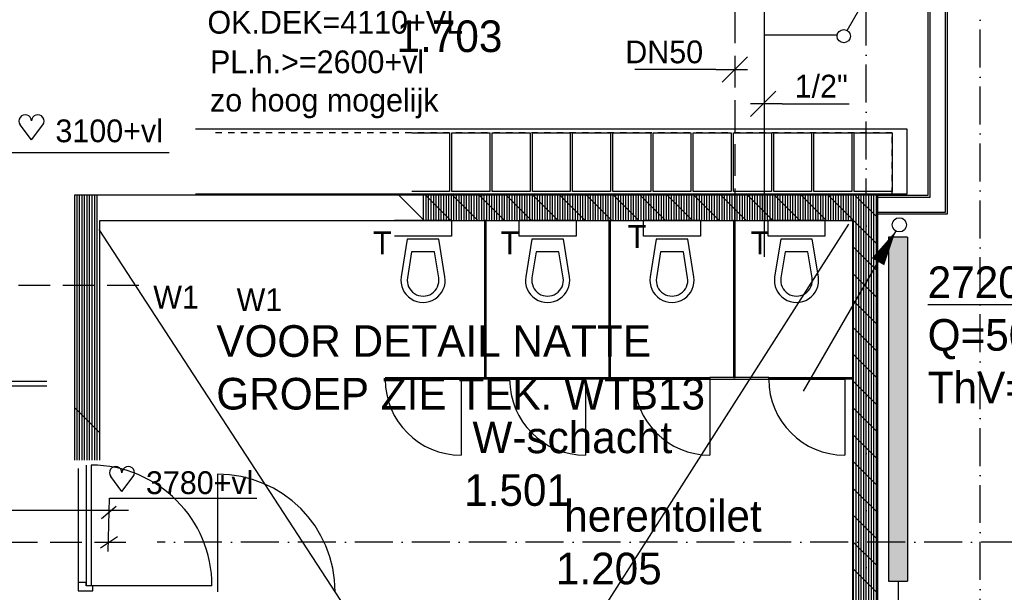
# Model space of a CAD drawing. Extents: x -41378 to 114803, y -24080 to 82188.
# Tile 56 of 137: x 9098 to 16882, y 53231 to 57759. Entities that reach past the tile are written whole.
import ezdxf
from ezdxf.enums import TextEntityAlignment as Align

# ---------------------------------------------------------------- set-up
doc = ezdxf.new("R2010")
doc.units = 0
doc.header["$LTSCALE"] = 50
for name, pattern in [('2322102', [45, 5, -2, 5, -2, 5, -2, 5, -2, 5, -2, 5, -5]), ('2322107', [2000, 1000, 1000]), ('2322108', [7, 5, -2]), ('DASHDOT', [9, 6, -1.5, 0, -1.5]), ('HIDDEN', [2, 1, -1])]:
    doc.linetypes.add(name, pattern=pattern)
doc.layers.get('0').update_dxf_attribs({"linetype": 'CONTINUOUS'})
for name, color, linetype in [('AL$1----_ALGEMEEN', 7, 'CONTINUOUS'), ('AL$7----_STRAMIEN', 1, 'DASHDOT'), ('AL22----_BINNENWAND', 7, 'CONTINUOUS'), ('AL22----_CAMPINGWANDJE', 1, 'CONTINUOUS'), ('AL28----_KONSTRUKTIE', 3, 'CONTINUOUS'), ('AL31----_BUITENKOZ', 7, 'CONTINUOUS'), ('AL32----_BINNENKOZ', 7, 'CONTINUOUS'), ('AL32----_DRAAIR', 7, 'CONTINUOUS'), ('AL32----_DRAAIRICHTING', 1, 'CONTINUOUS'), ('AL74----_INRSANITAIR', 7, 'CONTINUOUS'), ('ALXA1---_RASTER50', 12, 'CONTINUOUS'), ('ALXAB---_PREFABBETON', 1, 'CONTINUOUS'), ('BOUW', 8, 'CONTINUOUS'), ('WI561---', 1, 'CONTINUOUS'), ('WL561---', 4, 'CONTINUOUS'), ('WL561---_AANVOER', 4, 'CONTINUOUS'), ('WL561---_RETOUR', 4, 'CONTINUOUS'), ('WL5627--', 4, 'CONTINUOUS'), ('WL570---_HARTLIJN', 7, 'CONTINUOUS'), ('WM541---', 1, 'CONTINUOUS'), ('WM561---', 1, 'CONTINUOUS'), ('WM570---', 1, 'CONTINUOUS')]:
    doc.layers.add(name, color=color, linetype=linetype)
doc.layers.get('0').freeze()
doc.styles.add('BURO-018', font='BUROFONT.shx', dxfattribs={"height": 90})
doc.styles.add('BURO-025', font='BUROFONT.shx', dxfattribs={"height": 250})

# ---------------------------------------------------------------- blocks, each defined once
blk = doc.blocks.new('LDV1107')
at = {"color": 0, "linetype": 'CONTINUOUS'}
blk.add_line((0.25, 0.433), (6.75, 11.691), dxfattribs=at)
blk.add_lwpolyline([(6.75, 11.691, 0, 1, 0), (5.5, 9.526, 1, 1, 0)], format="xyseb", dxfattribs=at)
blk.add_circle((0, 0), 0.5, dxfattribs=at)
blk = doc.blocks.new('LDV4107')
at = {"color": 0, "linetype": 'CONTINUOUS'}
blk.add_line((-0.25, -0.433), (-6.75, -11.691), dxfattribs=at)
blk.add_lwpolyline([(-0.25, -0.433, 0, 1, 0), (-1.5, -2.598, 1, 1, 0)], format="xyseb", dxfattribs=at)
blk.add_circle((0, 0), 0.5, dxfattribs=at)
blk = doc.blocks.new('CVRINFO2')
at = {"color": 0, "linetype": 'CONTINUOUS', "style": 'BURO-025'}
for tag, p in [('CV_TEXT125', (0, 0)), ('CV_TEXT225', (0, -4.167)), ('CV_TEXT325', (0, -8.333)), ('CV_TEXT425', (0, -12.5))]:
    blk.add_attdef(tag, p, '', height=2.5, dxfattribs=at)
blk = doc.blocks.new('*U292', base_point=(14750.9, 57090.2))
at = {"color": 0, "linetype": 'CONTINUOUS'}
for p, q in [((14850.9, 57190.2), (14650.9, 56990.2)), ((14600.9, 57090.2), (13961, 57090.2)), ((14600.9, 57090.2), (14850.9, 57090.2))]:
    blk.add_line(p, q, dxfattribs=at)
at = {"color": 0, "linetype": 'CONTINUOUS', "style": 'BURO-018'}
blk.add_text('DN50', height=180, dxfattribs=at).set_placement((14500.9, 57140.2), align=Align.RIGHT)
blk = doc.blocks.new('*U293', base_point=(14985.6, 56995.2))
at = {"color": 0, "linetype": 'CONTINUOUS'}
for p, q in [((15085.6, 57095.2), (14885.6, 56895.2)), ((15135.6, 56995.2), (14885.6, 56995.2)), ((15135.6, 56995.2), (15665.6, 56995.2))]:
    blk.add_line(p, q, dxfattribs=at)
at = {"color": 0, "linetype": 'CONTINUOUS', "style": 'BURO-018'}
blk.add_text('1/2"', height=180, dxfattribs=at).set_placement((15235.6, 57045.2))
blk = doc.blocks.new('HART')
at = {"color": 1}
for q in [(-39.7, 52.4), (39.7, 52.4)]:
    blk.add_line((0, 0), q, dxfattribs=at)
for centre, start, end in [((-22.1, 65.7), 0, 217.1867), ((22.1, 65.7), 322.8133, 180)]:
    blk.add_arc(centre, 22.1, start, end, dxfattribs=at)

msp = doc.modelspace()

# ---------------------------------------------------------------- hatches: boundary and pattern name
at = {"layer": 'WL561---'}
h = msp.add_hatch(color=256, dxfattribs=at)
h.paths.add_polyline_path([(16116.6, 56040.5), (15996.1, 56040.5), (15966.6, 55989.4), (15966.6, 53627.3), (16116.6, 53627.3)])
h.paths.add_polyline_path([(16116.6, 53627.3), (15966.6, 53627.3), (15966.6, 53320.5), (16116.6, 53320.5)])

# ---------------------------------------------------------------- linework, layer by layer
at = {"layer": 'AL$1----_ALGEMEEN', "color": 8}
for p, q in [((16115, 56894), (10487, 56894)), ((12197, 56864), (12497, 56864)), ((12497, 56864), (12497, 56400)), ((12515, 56400), (12515, 56864)), ((12515, 56864), (12815, 56864)), ((12815, 56864), (12815, 56400)), ((12833, 56400), (12833, 56864)), ((12833, 56864), (13133, 56864)), ((13133, 56864), (13133, 56400)), ((13151, 56400), (13151, 56864)), ((13151, 56864), (13451, 56864)), ((13451, 56864), (13451, 56400)), ((13469, 56400), (13469, 56864)), ((13469, 56864), (13769, 56864)), ((13769, 56864), (13769, 56400)), ((13787, 56400), (13787, 56864)), ((13787, 56864), (14087, 56864)), ((14087, 56864), (14087, 56400)), ((14105, 56400), (14105, 56864)), ((14105, 56864), (14405, 56864)), ((14405, 56864), (14405, 56400)), ((14423, 56400), (14423, 56864)), ((14423, 56864), (14723, 56864)), ((14723, 56864), (14723, 56400)), ((14741, 56400), (14741, 56864)), ((14741, 56864), (15041, 56864)), ((15041, 56864), (15041, 56400)), ((15059, 56400), (15059, 56864)), ((15059, 56864), (15359, 56864)), ((15359, 56864), (15359, 56400)), ((15377, 56400), (15377, 56864)), ((15377, 56864), (15677, 56864)), ((15677, 56864), (15677, 56400)), ((15695, 56400), (15695, 56864)), ((15695, 56864), (15995, 56864)), ((15995, 56864), (15995, 56400)), ((16115, 56382), (16115, 56894)), ((10487, 56382), (16115, 56382)), ((12497, 56400), (12197, 56400)), ((12815, 56400), (12515, 56400)), ((13133, 56400), (12833, 56400)), ((13451, 56400), (13151, 56400)), ((13769, 56400), (13469, 56400)), ((14087, 56400), (13787, 56400)), ((14405, 56400), (14105, 56400)), ((14723, 56400), (14423, 56400)), ((15041, 56400), (14741, 56400)), ((15359, 56400), (15059, 56400)), ((15677, 56400), (15377, 56400)), ((15995, 56400), (15695, 56400))]:
    msp.add_line(p, q, dxfattribs=at)
at = {"layer": 'AL$1----_ALGEMEEN', "color": 8, "linetype": 'HIDDEN'}
for p, q in [((15995, 56864), (10607, 56864)), ((15995, 56382), (15995, 56864)), ((10607, 56382), (15995, 56382))]:
    msp.add_line(p, q, dxfattribs=at)
at = {"layer": 'AL$7----_STRAMIEN', "color": 1}
for p, q in [((16691, 41627.3), (16691, 80064.7)), ((112869.9, 53627.3), (10184, 53627.3))]:
    msp.add_line(p, q, dxfattribs=at)
msp.add_lwpolyline([(15791, 24247), (15791, 64727.3)], dxfattribs=at)
at = {"layer": 'AL22----_BINNENWAND', "color": 8}
for p, q in [((16281, 56372.3), (16281, 58042)), ((16431, 58042), (16431, 56222.3)), ((15881, 56372.3), (16281, 56372.3)), ((15881, 56222.3), (15881, 56372.3)), ((16431, 56222.3), (15881, 56222.3))]:
    msp.add_line(p, q, dxfattribs=at)
at = {"layer": 'AL22----_BINNENWAND', "color": 8, "linetype": 'CONTINUOUS'}
for p, q in [((16296, 56357.3), (16296, 58042)), ((16416, 56237.3), (16416, 58042)), ((15881, 56357.3), (16296, 56357.3)), ((15881, 56237.3), (16416, 56237.3))]:
    msp.add_line(p, q, dxfattribs=at)
at = {"layer": 'AL22----_CAMPINGWANDJE', "color": 8}
for p, q in [((12772.5, 56172.3), (12772.5, 54928.8)), ((12785.5, 56172.3), (12772.5, 56172.3)), ((12785.5, 54928.8), (12785.5, 56172.3)), ((13756.5, 56172.3), (13756.5, 54928.8)), ((13769.5, 56172.3), (13756.5, 56172.3)), ((13769.5, 54928.8), (13769.5, 56172.3)), ((14740.5, 56172.3), (14740.5, 54928.8)), ((14753.5, 56172.3), (14740.5, 56172.3)), ((14753.5, 54928.8), (14753.5, 56172.3)), ((12772.5, 54928.8), (12785.5, 54928.8)), ((13756.5, 54928.8), (13769.5, 54928.8)), ((15020, 54928.8), (14555, 54928.8)), ((14555, 54928.8), (14555, 54915.8)), ((14555, 54915.8), (15020, 54915.8)), ((14740.5, 54928.8), (14753.5, 54928.8)), ((15020, 54915.8), (15020, 54928.8)), ((15620, 54928.8), (15680, 54928.8)), ((15620, 54915.8), (15620, 54928.8)), ((15680, 54915.8), (15620, 54915.8)), ((15680, 54928.8), (15680, 54915.8))]:
    msp.add_line(p, q, dxfattribs=at)
at = {"layer": 'AL28----_KONSTRUKTIE', "color": 8, "linetype": 'CONTINUOUS'}
for p, q in [((15881, 56372.3), (9531, 56372.3)), ((9531, 56372.3), (9531, 54277)), ((15881, 46772.3), (15881, 56372.3)), ((9731, 54277), (9731, 56172.3)), ((9731, 56172.3), (15681, 56172.3)), ((15681, 56172.3), (15681, 46972.3))]:
    msp.add_line(p, q, dxfattribs=at)
at = {"layer": 'AL31----_BUITENKOZ', "color": 8, "linetype": 'CONTINUOUS'}
for p, q in [((8372, 54901.3), (9312.5, 54901.3)), ((9312.5, 54860.3), (8372, 54860.3))]:
    msp.add_line(p, q, dxfattribs=at)
at = {"layer": 'AL32----_BINNENKOZ', "color": 8}
for p, q in [((11987, 54928.8), (12587, 54928.8)), ((12587, 54915.8), (11987, 54915.8)), ((12587, 54928.8), (12587, 54915.8)), ((12971, 54928.8), (13571, 54928.8)), ((12971, 54915.8), (12971, 54928.8)), ((13571, 54915.8), (12971, 54915.8)), ((13571, 54928.8), (13571, 54915.8)), ((13955, 54928.8), (14555, 54928.8)), ((13955, 54915.8), (13955, 54928.8)), ((14555, 54915.8), (13955, 54915.8)), ((14555, 54928.8), (14555, 54915.8)), ((15020, 54928.8), (15620, 54928.8)), ((15020, 54915.8), (15020, 54928.8)), ((15620, 54915.8), (15020, 54915.8)), ((15620, 54928.8), (15620, 54915.8)), ((9624, 54237), (9624, 53283)), ((9664, 54237), (9664, 53283)), ((10661.7, 54166), (10661.7, 53236)), ((9624, 53310), (9561, 53310)), ((9561, 53310), (9561, 53243)), ((9624, 53283), (9624, 53310)), ((9675, 53283), (9624, 53283)), ((9675, 53243), (9675, 53283)), ((9561, 53243), (9631, 53243)), ((9631, 53243), (9631, 53243)), ((9631, 53243), (9675, 53243))]:
    msp.add_line(p, q, dxfattribs=at)
at = {"layer": 'AL32----_BINNENKOZ', "color": 8, "linetype": 'CONTINUOUS'}
msp.add_line((9561, 54210), (9561, 53310), dxfattribs=at)
at = {"layer": 'AL32----_BINNENKOZ', "color": 8}
msp.add_arc((10661.7, 53236), 930, 0, 90, dxfattribs=at)
at = {"layer": 'AL32----_DRAAIR', "color": 8}
msp.add_line((10618, 53283), (9664, 53283), dxfattribs=at)
msp.add_arc((9664, 53283), 954, 0, 90, dxfattribs=at)
at = {"layer": 'AL32----_DRAAIRICHTING', "color": 8}
for p, q in [((11987, 54915.8), (12587, 54915.8)), ((12587, 54915.8), (12587, 54928.8)), ((12587, 54928.8), (12971, 54928.8)), ((12587, 54915.8), (12587, 54315.8)), ((12971, 54915.8), (12587, 54915.8)), ((12971, 54928.8), (12971, 54915.8)), ((12971, 54915.8), (13571, 54915.8)), ((13571, 54915.8), (13571, 54928.8)), ((13571, 54928.8), (13955, 54928.8)), ((13955, 54915.8), (13571, 54915.8)), ((13571, 54915.8), (13571, 54315.8)), ((13955, 54928.8), (13955, 54915.8)), ((13955, 54915.8), (14555, 54915.8)), ((14555, 54915.8), (14555, 54315.8)), ((15020, 54915.8), (15620, 54915.8)), ((15620, 54915.8), (15620, 54315.8))]:
    msp.add_line(p, q, dxfattribs=at)
for centre in [(12587, 54915.8), (13571, 54915.8), (14555, 54915.8), (15620, 54915.8)]:
    msp.add_arc(centre, 600, 180, 270, dxfattribs=at)
at = {"layer": 'AL74----_INRSANITAIR', "color": 8, "linetype": 'CONTINUOUS'}
for p, q in [((12062, 56173.3), (12512, 56173.3)), ((12512, 56173.3), (12512, 56048.3)), ((12512, 56048.3), (12062, 56048.3)), ((13096, 55773.3), (13096, 55773.3)), ((14080, 55773.3), (14080, 55773.3)), ((15064, 55773.3), (15064, 55773.3)), ((13221, 55598.3), (13221, 55598.3)), ((14205, 55598.3), (14205, 55598.3)), ((15189, 55598.3), (15189, 55598.3))]:
    msp.add_line(p, q, dxfattribs=at)
for points in [[(13496, 56173.3), (13496, 56048.3), (13046, 56048.3), (13046, 56173.3), (13496, 56173.3)], [(14480, 56173.3), (14480, 56048.3), (14030, 56048.3), (14030, 56173.3), (14480, 56173.3)], [(15464, 56173.3), (15464, 56048.3), (15014, 56048.3), (15014, 56173.3), (15464, 56173.3)]]:
    msp.add_lwpolyline(points, dxfattribs=at)
for points in [[(12459.8, 55726.1), (12412, 56023.3), (12162, 56023.3), (12114.2, 55726.1, 1.173599)], [(13443.8, 55726.1), (13396, 56023.3), (13146, 56023.3), (13098.2, 55726.1, 1.173599)], [(14427.8, 55726.1), (14380, 56023.3), (14130, 56023.3), (14082.2, 55726.1, 1.173599)], [(15411.8, 55726.1), (15364, 56023.3), (15114, 56023.3), (15066.2, 55726.1, 1.173599)], [(12410.4, 55718.2), (12377.4, 55923.3), (12196.6, 55923.3), (12163.6, 55718.2, 1.173599)], [(13394.4, 55718.2), (13361.4, 55923.3), (13180.6, 55923.3), (13147.6, 55718.2, 1.173599)], [(14378.4, 55718.2), (14345.4, 55923.3), (14164.6, 55923.3), (14131.6, 55718.2, 1.173599)], [(15362.4, 55718.2), (15329.4, 55923.3), (15148.6, 55923.3), (15115.6, 55718.2, 1.173599)]]:
    msp.add_lwpolyline(points, format="xyb", close=True, dxfattribs=at)
at = {"layer": 'ALXA1---_RASTER50', "color": 8}
for p, q in [((9551, 54277), (9551, 56372.3)), ((9571, 54277), (9571, 56372.3)), ((9591, 54277), (9591, 56372.3)), ((9611, 54277), (9611, 56372.3)), ((9631, 54277), (9631, 56372.3)), ((9651, 54277), (9651, 56372.3)), ((9671, 54277), (9671, 56372.3)), ((9691, 54277), (9691, 56372.3)), ((9711, 54277), (9711, 56372.3)), ((12291, 56172.3), (12291, 56372.3)), ((12311, 56172.3), (12311, 56372.3)), ((12331, 56172.3), (12331, 56372.3)), ((12351, 56172.3), (12351, 56372.3)), ((12371, 56172.3), (12371, 56372.3)), ((12391, 56172.3), (12391, 56372.3)), ((12411, 56172.3), (12411, 56372.3)), ((12431, 56172.3), (12431, 56372.3)), ((12451, 56172.3), (12451, 56372.3)), ((12471, 56172.3), (12471, 56372.3)), ((12491, 56172.3), (12491, 56372.3)), ((12511, 56172.3), (12511, 56372.3)), ((12531, 56172.3), (12531, 56372.3)), ((12551, 56172.3), (12551, 56372.3)), ((12571, 56172.3), (12571, 56372.3)), ((12591, 56172.3), (12591, 56372.3)), ((12611, 56172.3), (12611, 56372.3)), ((12631, 56172.3), (12631, 56372.3)), ((12651, 56172.3), (12651, 56372.3)), ((12671, 56172.3), (12671, 56372.3)), ((12691, 56172.3), (12691, 56372.3)), ((12711, 56172.3), (12711, 56372.3)), ((12731, 56172.3), (12731, 56372.3)), ((12751, 56172.3), (12751, 56372.3)), ((12771, 56172.3), (12771, 56372.3)), ((12791, 56172.3), (12791, 56372.3)), ((12811, 56172.3), (12811, 56372.3)), ((12831, 56172.3), (12831, 56372.3)), ((12851, 56172.3), (12851, 56372.3)), ((12871, 56172.3), (12871, 56372.3)), ((12891, 56172.3), (12891, 56372.3)), ((12911, 56172.3), (12911, 56372.3)), ((12931, 56172.3), (12931, 56372.3)), ((12951, 56172.3), (12951, 56372.3)), ((12971, 56172.3), (12971, 56372.3)), ((12991, 56172.3), (12991, 56372.3)), ((13011, 56172.3), (13011, 56372.3)), ((13031, 56172.3), (13031, 56372.3)), ((13051, 56172.3), (13051, 56372.3)), ((13071, 56172.3), (13071, 56372.3)), ((13091, 56172.3), (13091, 56372.3)), ((13111, 56172.3), (13111, 56372.3)), ((13131, 56172.3), (13131, 56372.3)), ((13151, 56172.3), (13151, 56372.3)), ((13171, 56172.3), (13171, 56372.3)), ((13191, 56172.3), (13191, 56372.3)), ((13211, 56172.3), (13211, 56372.3)), ((13231, 56172.3), (13231, 56372.3)), ((13251, 56172.3), (13251, 56372.3)), ((13271, 56172.3), (13271, 56372.3)), ((13291, 56172.3), (13291, 56372.3)), ((13311, 56172.3), (13311, 56372.3)), ((13331, 56172.3), (13331, 56372.3)), ((13351, 56172.3), (13351, 56372.3)), ((13371, 56172.3), (13371, 56372.3)), ((13391, 56172.3), (13391, 56372.3)), ((13411, 56172.3), (13411, 56372.3)), ((13431, 56172.3), (13431, 56372.3)), ((13451, 56172.3), (13451, 56372.3)), ((13471, 56172.3), (13471, 56372.3)), ((13491, 56172.3), (13491, 56372.3)), ((13511, 56172.3), (13511, 56372.3)), ((13531, 56172.3), (13531, 56372.3)), ((13551, 56172.3), (13551, 56372.3)), ((13571, 56172.3), (13571, 56372.3)), ((13591, 56172.3), (13591, 56372.3)), ((13611, 56172.3), (13611, 56372.3)), ((13631, 56172.3), (13631, 56372.3)), ((13651, 56172.3), (13651, 56372.3)), ((13671, 56172.3), (13671, 56372.3)), ((13691, 56172.3), (13691, 56372.3)), ((13711, 56172.3), (13711, 56372.3)), ((13731, 56172.3), (13731, 56372.3)), ((13751, 56172.3), (13751, 56372.3)), ((13771, 56172.3), (13771, 56372.3)), ((13791, 56172.3), (13791, 56372.3)), ((13811, 56172.3), (13811, 56372.3)), ((13831, 56172.3), (13831, 56372.3)), ((13851, 56172.3), (13851, 56372.3)), ((13871, 56172.3), (13871, 56372.3)), ((13891, 56172.3), (13891, 56372.3)), ((13911, 56172.3), (13911, 56372.3)), ((13931, 56172.3), (13931, 56372.3)), ((13951, 56172.3), (13951, 56372.3)), ((13971, 56172.3), (13971, 56372.3)), ((13991, 56172.3), (13991, 56372.3)), ((14011, 56172.3), (14011, 56372.3)), ((14031, 56172.3), (14031, 56372.3)), ((14051, 56172.3), (14051, 56372.3)), ((14071, 56172.3), (14071, 56372.3)), ((14091, 56172.3), (14091, 56372.3)), ((14111, 56172.3), (14111, 56372.3)), ((14131, 56172.3), (14131, 56372.3)), ((14151, 56172.3), (14151, 56372.3)), ((14171, 56172.3), (14171, 56372.3)), ((14191, 56172.3), (14191, 56372.3)), ((14211, 56172.3), (14211, 56372.3)), ((14231, 56172.3), (14231, 56372.3)), ((14251, 56172.3), (14251, 56372.3)), ((14271, 56172.3), (14271, 56372.3)), ((14291, 56172.3), (14291, 56372.3)), ((14311, 56172.3), (14311, 56372.3)), ((14331, 56172.3), (14331, 56372.3)), ((14351, 56172.3), (14351, 56372.3)), ((14371, 56172.3), (14371, 56372.3)), ((14391, 56172.3), (14391, 56372.3)), ((14411, 56172.3), (14411, 56372.3)), ((14431, 56172.3), (14431, 56372.3)), ((14451, 56172.3), (14451, 56372.3)), ((14471, 56172.3), (14471, 56372.3)), ((14491, 56172.3), (14491, 56372.3)), ((14511, 56172.3), (14511, 56372.3)), ((14531, 56172.3), (14531, 56372.3)), ((14551, 56172.3), (14551, 56372.3)), ((14571, 56172.3), (14571, 56372.3)), ((14591, 56172.3), (14591, 56372.3)), ((14611, 56172.3), (14611, 56372.3)), ((14631, 56172.3), (14631, 56372.3)), ((14651, 56172.3), (14651, 56372.3)), ((14671, 56172.3), (14671, 56372.3)), ((14691, 56172.3), (14691, 56372.3)), ((14711, 56172.3), (14711, 56372.3)), ((14731, 56172.3), (14731, 56372.3)), ((14751, 56172.3), (14751, 56372.3)), ((14771, 56172.3), (14771, 56372.3)), ((14791, 56172.3), (14791, 56372.3)), ((14811, 56172.3), (14811, 56372.3)), ((14831, 56172.3), (14831, 56372.3)), ((14851, 56172.3), (14851, 56372.3)), ((14871, 56172.3), (14871, 56372.3)), ((14891, 56172.3), (14891, 56372.3)), ((14911, 56172.3), (14911, 56372.3)), ((14931, 56172.3), (14931, 56372.3)), ((14951, 56172.3), (14951, 56372.3)), ((14971, 56172.3), (14971, 56372.3)), ((14991, 56172.3), (14991, 56372.3)), ((15011, 56172.3), (15011, 56372.3)), ((15031, 56172.3), (15031, 56372.3)), ((15051, 56172.3), (15051, 56372.3)), ((15071, 56172.3), (15071, 56372.3)), ((15091, 56172.3), (15091, 56372.3)), ((15111, 56172.3), (15111, 56372.3)), ((15131, 56172.3), (15131, 56372.3)), ((15151, 56172.3), (15151, 56372.3)), ((15171, 56172.3), (15171, 56372.3)), ((15191, 56172.3), (15191, 56372.3)), ((15211, 56172.3), (15211, 56372.3)), ((15231, 56172.3), (15231, 56372.3)), ((15251, 56172.3), (15251, 56372.3)), ((15271, 56172.3), (15271, 56372.3)), ((15291, 56172.3), (15291, 56372.3)), ((15311, 56172.3), (15311, 56372.3)), ((15331, 56172.3), (15331, 56372.3)), ((15351, 56172.3), (15351, 56372.3)), ((15371, 56172.3), (15371, 56372.3)), ((15391, 56172.3), (15391, 56372.3)), ((15411, 56172.3), (15411, 56372.3)), ((15431, 56172.3), (15431, 56372.3)), ((15451, 56172.3), (15451, 56372.3)), ((15471, 56172.3), (15471, 56372.3)), ((15491, 56172.3), (15491, 56372.3)), ((15511, 56172.3), (15511, 56372.3)), ((15531, 56172.3), (15531, 56372.3)), ((15551, 56172.3), (15551, 56372.3)), ((15571, 56172.3), (15571, 56372.3)), ((15591, 56172.3), (15591, 56372.3)), ((15611, 56172.3), (15611, 56372.3)), ((15631, 56172.3), (15631, 56372.3)), ((15651, 56172.3), (15651, 56372.3)), ((15671, 56172.3), (15671, 56372.3)), ((15691, 46772.3), (15691, 56372.3)), ((15711, 46772.3), (15711, 56372.3)), ((15731, 46772.3), (15731, 56372.3)), ((15751, 46772.3), (15751, 56372.3)), ((15771, 46772.3), (15771, 56372.3)), ((15791, 46772.3), (15791, 56372.3)), ((15811, 46772.3), (15811, 56372.3)), ((15831, 46772.3), (15831, 56372.3)), ((15851, 46772.3), (15851, 56372.3)), ((15871, 46772.3), (15871, 56372.3))]:
    msp.add_line(p, q, dxfattribs=at)
at = {"layer": 'ALXAB---_PREFABBETON', "color": 8}
for p, q in [((12294.5, 56172.3), (12094.5, 56372.3)), ((12506.7, 56172.3), (12306.7, 56372.3)), ((12718.8, 56172.3), (12518.8, 56372.3)), ((12930.9, 56172.3), (12730.9, 56372.3)), ((13143, 56172.3), (12943, 56372.3)), ((13355.2, 56172.3), (13155.2, 56372.3)), ((13567.3, 56172.3), (13367.3, 56372.3)), ((13779.4, 56172.3), (13579.4, 56372.3)), ((13991.6, 56172.3), (13791.6, 56372.3)), ((14203.7, 56172.3), (14003.7, 56372.3)), ((14415.8, 56172.3), (14215.8, 56372.3)), ((14628, 56172.3), (14428, 56372.3)), ((14840.1, 56172.3), (14640.1, 56372.3)), ((15052.2, 56172.3), (14852.2, 56372.3)), ((15264.4, 56172.3), (15064.4, 56372.3)), ((15476.5, 56172.3), (15276.5, 56372.3)), ((15881, 55980), (15488.6, 56372.3)), ((15881, 56192.1), (15700.8, 56372.3)), ((15881, 55767.8), (15681, 55967.8)), ((15881, 55555.7), (15681, 55755.7)), ((15881, 55343.6), (15681, 55543.6)), ((15881, 55131.4), (15681, 55331.4)), ((15881, 54919.3), (15681, 55119.3)), ((15881, 54707.2), (15681, 54907.2)), ((9731, 54493.2), (9531, 54693.2)), ((15881, 54495), (15681, 54695)), ((15881, 54282.9), (15681, 54482.9)), ((15881, 54070.8), (15681, 54270.8)), ((15881, 53858.7), (15681, 54058.7)), ((15881, 53646.5), (15681, 53846.5)), ((15881, 53434.4), (15681, 53634.4))]:
    msp.add_line(p, q, dxfattribs=at)
at = {"layer": 'WL561---'}
for p, q in [((15966.6, 56040.5, 120), (15966.6, 53320.5, 120)), ((16116.6, 56040.5, 120), (15966.6, 56040.5, 120)), ((16116.6, 56040.5, 120), (16116.6, 53320.5, 120)), ((15881, 53222.3), (15681, 53422.3)), ((15966.6, 53320.5, 120), (16116.6, 53320.5, 120))]:
    msp.add_line(p, q, dxfattribs=at)
at = {"layer": 'WL561---_AANVOER', "linetype": '2322107'}
for p, q in [((14985.6, 57673.5), (14985.6, 58420.7)), ((14985.6, 55884.5), (14985.6, 57673.5)), ((14985.6, 57640.6), (15563.8, 57640.6)), ((7922.8, 53880.1), (9958.9, 53880.1))]:
    msp.add_line(p, q, dxfattribs=at)
at = {"layer": 'WL561---_RETOUR', "linetype": '2322108'}
for p, q in [((14750.9, 57823.9), (14750.9, 55893.3)), ((9938.1, 53626), (8111.1, 53626))]:
    msp.add_line(p, q, dxfattribs=at)
at = {"layer": 'WL561---_RETOUR', "color": 1}
for p, q in [((15649.9, 56142.7), (9830, 47022.4)), ((15670.7, 46980.9), (9726.1, 56101.2)), ((9798.2, 53555.4), (9807.1, 53976.7)), ((9807.1, 53976.7), (10972.8, 53976.7)), ((9744.4, 53815.3), (9860.9, 53913.9)), ((9735.4, 53582.3), (9869.9, 53672))]:
    msp.add_line(p, q, dxfattribs=at)
at = {"layer": 'WL5627--', "linetype": '2322102'}
msp.add_line((8039.1, 55659.3), (10046.8, 55659.3), dxfattribs=at)
at = {"layer": 'WL570---_HARTLIJN', "color": 1, "linetype": 'CONTINUOUS'}
msp.add_line((10280.1, 56706.2), (8905.2, 56706.2), dxfattribs=at)
at = {"layer": 'WM541---', "color": 4}
msp.add_line((16041.6, 53320.5, 120), (16041.6, 53038.6, 120), dxfattribs=at)

# ---------------------------------------------------------------- block references
at = {"layer": 'WI561---'}
ref = msp.add_blockref('CVRINFO2', (16276.1, 55558.5), dxfattribs=dict(at, xscale=100, yscale=100, zscale=100))
ref.add_attrib('CV_TEXT125', '%%u2720-400-22', (16276.1, 55558.5), dxfattribs={"layer": '0', "color": 2, "linetype": 'CONTINUOUS', "height": 250, "style": 'BURO-025'})
ref.add_attrib('CV_TEXT225', 'Q=5067 W', (16276.1, 55141.8), dxfattribs={"layer": '0', "color": 2, "linetype": 'CONTINUOUS', "height": 250, "style": 'BURO-025'})
ref.add_attrib('CV_TEXT325', 'ThV=1/2', (16276.1, 54725.1), dxfattribs={"layer": '0', "color": 2, "linetype": 'CONTINUOUS', "height": 250, "style": 'BURO-025'})
at = {"layer": 'WL561---_AANVOER', "color": 2}
for name, p, xscale, yscale, zscale in [('LDV1107', (15612.5, 57629.3), 105, 105, 105), ('LDV4107', (16052.2, 56137.6), 112.5, 112.5, 112.5)]:
    msp.add_blockref(name, p, dxfattribs=dict(at, xscale=xscale, yscale=yscale, zscale=zscale))
at = {"layer": 'WM561---'}
for name, p in [('*U292', (14750.9, 57364.8)), ('*U293', (14974.6, 57094))]:
    msp.add_blockref(name, p, dxfattribs=at)
at = {"layer": 'WM570---', "xscale": 2.25, "yscale": 2.25, "zscale": 2.25}
for p in [(9191, 56810.5), (9906.5, 54028.5)]:
    msp.add_blockref('HART', p, dxfattribs=at)

# ---------------------------------------------------------------- texts
at = {"layer": 'BOUW', "color": 1, "style": 'BURO-018'}
for s, p in [('OK.DEK=4110+VL', (10582.4, 57649)), ('PL.h.>=2600+vl', (10602.5, 57336.1)), ('zo hoog mogelijk', (10602.5, 57033.3)), ('T', (13905.5, 55954.8)), ('T', (11891.3, 55904.7)), ('T', (12899.9, 55904.7)), ('T', (14877.1, 55904.7)), ('W1', (10153.8, 55475.5)), ('W1', (10812.8, 55455.5))]:
    msp.add_text(s, height=180, dxfattribs=at).set_placement(p)
at = {"layer": 'BOUW', "style": 'BURO-025'}
for s, p in [('1.703', (12077.4, 57503.4)), ('W-schacht', (12677.1, 54331.8)), ('1.501', (12611.7, 53915.1)), ('herentoilet', (13402.5, 53711.2)), ('1.205', (13337, 53294.5))]:
    msp.add_text(s, height=250, dxfattribs=at).set_placement(p)
at = {"layer": 'WM541---', "color": 2, "style": 'BURO-025'}
for s, p in [('VOOR DETAIL NATTE', (10652.3, 55093.6)), ('GROEP ZIE TEK. WTB13', (10652.3, 54676.9))]:
    msp.add_text(s, height=250, dxfattribs=at).set_placement(p)
at = {"layer": 'WM570---', "color": 1, "style": 'BURO-018'}
for s, p in [('3100+vl', (9380.4, 56790.4)), ('3780+vl', (10095.9, 54008.4))]:
    msp.add_text(s, height=180, dxfattribs=at).set_placement(p)

doc.saveas('drawing.dxf')
